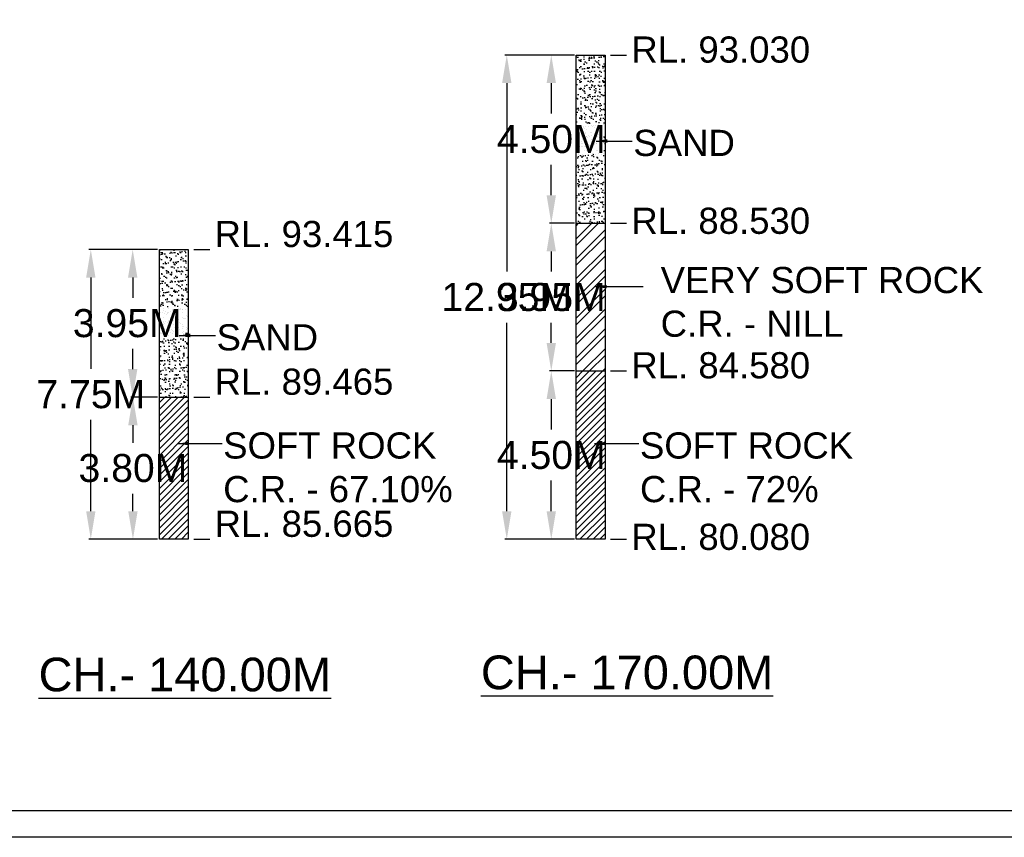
# Model space of a CAD drawing. Header units: inches. Extents: x 4599583 to 28059683, y 2538860 to 28133222499.
# Tile 63 of 89: x 5086633 to 5112979, y 28133006016 to 28133027884. Entities that reach past the tile are written whole.
import ezdxf

# ---------------------------------------------------------------- set-up
doc = ezdxf.new("R2010")
doc.units = ezdxf.units.IN
doc.header["$MEASUREMENT"] = 0
doc.linetypes.add('CENTER', pattern=[2, 1.25, -0.25, 0.25, -0.25])
for name, color, linetype in [('CENTER', 3, 'CENTER'), ('CHNGE', 31, 'Continuous'), ('DRG', 210, 'Continuous'), ('text', 7, 'Continuous')]:
    doc.layers.add(name, color=color, linetype=linetype)
doc.styles.add('ROMANS', font='arial.ttf')
doc.styles.get("Standard").update_dxf_attribs({"font": 'arial.ttf'})
doc.dimstyles.new('SANJAY', dxfattribs={"dimscale": 2.755, "dimtxt": 20000000001.9985, "dimasz": 42.0275, "dimexe": 15.388, "dimexo": 15.5775, "dimgap": 1.7375, "dimtad": 0, "dimtih": 1, "dimtoh": 1, "dimdec": 0, "dimzin": 0, "dimdsep": 46, "dimtxsty": 'Standard', "dimcen": 4000, "dimclrd": 3, "dimclre": 6, "dimclrt": 1, "dimadec": 0, "dimazin": 0, "dimtfac": 1, "dimtdec": 0, "dimtofl": 0, "dimtmove": 0, "dimatfit": 3, "dimfxl": 1, "dimtolj": 1, "dimtzin": 0, "dimarcsym": 0})
doc.dimstyles.new('Standard$0', dxfattribs={"dimtxt": 60, "dimasz": 60, "dimexe": 60, "dimexo": 60, "dimgap": 25, "dimtad": 0, "dimtih": 1, "dimtoh": 1, "dimlfac": -0.001, "dimzin": 0, "dimdsep": 46, "dimtxsty": 'ROMANS', "dimcen": 30, "dimclrd": 256, "dimclre": 256, "dimclrt": 4, "dimadec": 0, "dimazin": 0, "dimtfac": 1, "dimtix": 1, "dimtofl": 0, "dimtmove": 0, "dimatfit": 0, "dimfxl": 1, "dimtolj": 1, "dimtzin": 0, "dimlwd": -1, "dimlwe": -1, "dimarcsym": 0})
pattern_1 = [(45, (4819380.16, 28133439912.46), (-88.388348, 88.388348), [])]
pattern_2 = [(45, (4819380.16, 28133439912.46), (-265.16504, 265.16504), []), (45, (4819556.94, 28133439912.46), (-265.16504, 265.16504), [])]
pattern_3 = [(37.5, (4819380.16, 28133439912.46), (-6.299336, 192.682377), [0, -152, 0, -170, 0, -162.5]), (7.5, (4819380.16, 28133439912.46), (176.97767, 282.2146), [0, -82, 0, -137, 0, -52.5]), (327.5, (4819257.16, 28133439912.46), (311.414186, 0.565905), [0, -50, 0, -180, 0, -235]), (317.5, (4819257.16, 28133439912.46), (300.61266, 87.76756), [0, -25, 0, -118, 0, -135])]
pattern_4 = [(37.5, (4790685.17, 28133439912.46), (-6.299336, 192.682377), [0, -152, 0, -170, 0, -162.5]), (7.5, (4790685.17, 28133439912.46), (176.97767, 282.21461), [0, -82, 0, -137, 0, -52.5]), (327.5, (4790562.17, 28133439912.46), (311.414186, 0.565905), [0, -50, 0, -180, 0, -235]), (317.5, (4790562.17, 28133439912.46), (300.61266, 87.76756), [0, -25, 0, -118, 0, -135])]
pattern_5 = [(45, (4790685.17, 28133439912.46), (-88.388348, 88.388348), [])]

# ---------------------------------------------------------------- blocks, each defined once
blk = doc.blocks.new('*D44')
at = {"layer": 'Defpoints', "color": 0, "transparency": 16777216}
for p in [(5100857, 28133018488), (5101524, 28133018488), (5101524, 28133013988)]:
    blk.add_point(p, dxfattribs=at)
at = {"layer": 'DRG', "color": 4, "lineweight": -2, "transparency": 16777216}
for p, q in [((5101474, 28133018488), (5100807, 28133018488)), ((5100857, 28133017738), (5100857, 28133016921)), ((5100857, 28133014738), (5100857, 28133015555)), ((5101474, 28133013988), (5100807, 28133013988))]:
    blk.add_line(p, q, dxfattribs=at)
at = {"layer": 'DRG', "color": 4, "transparency": 16777216}
for points in [[(5100732, 28133017738), (5100982, 28133017738), (5100857, 28133018488)], [(5100732, 28133014738), (5100982, 28133014738), (5100857, 28133013988)]]:
    blk.add_solid(points, dxfattribs=at)
at = {"layer": 'DRG', "color": 6, "transparency": 16777216, "insert": (5100857, 28133016238), "char_height": 750, "attachment_point": 5, "style": 'ROMANS'}
blk.add_mtext('\\A1;4.50M', dxfattribs=at)
blk = doc.blocks.new('*D45')
at = {"layer": 'Defpoints', "color": 0, "transparency": 16777216}
for p in [(5100857, 28133022438), (5101524, 28133022438), (5101524, 28133018488)]:
    blk.add_point(p, dxfattribs=at)
at = {"layer": 'DRG', "color": 4, "lineweight": -2, "transparency": 16777216}
for p, q in [((5101474, 28133022438), (5100807, 28133022438)), ((5100857, 28133021688), (5100857, 28133021146)), ((5100857, 28133019238), (5100857, 28133019780)), ((5101474, 28133018488), (5100807, 28133018488))]:
    blk.add_line(p, q, dxfattribs=at)
at = {"layer": 'DRG', "color": 4, "transparency": 16777216}
for points in [[(5100732, 28133021688), (5100982, 28133021688), (5100857, 28133022438)], [(5100732, 28133019238), (5100982, 28133019238), (5100857, 28133018488)]]:
    blk.add_solid(points, dxfattribs=at)
at = {"layer": 'DRG', "color": 6, "transparency": 16777216, "insert": (5100857, 28133020463), "char_height": 750, "attachment_point": 5, "style": 'ROMANS'}
blk.add_mtext('\\A1;3.95M', dxfattribs=at)
blk = doc.blocks.new('*D46')
at = {"layer": 'Defpoints', "color": 0, "transparency": 16777216}
for p in [(5100857, 28133026938), (5101524, 28133026938), (5101524, 28133022438)]:
    blk.add_point(p, dxfattribs=at)
at = {"layer": 'DRG', "color": 4, "lineweight": -2, "transparency": 16777216}
for p, q in [((5101474, 28133026938), (5100807, 28133026938)), ((5100857, 28133026188), (5100857, 28133025371)), ((5100857, 28133023188), (5100857, 28133024005)), ((5101474, 28133022438), (5100807, 28133022438))]:
    blk.add_line(p, q, dxfattribs=at)
at = {"layer": 'DRG', "color": 4, "transparency": 16777216}
for points in [[(5100732, 28133026188), (5100982, 28133026188), (5100857, 28133026938)], [(5100732, 28133023188), (5100982, 28133023188), (5100857, 28133022438)]]:
    blk.add_solid(points, dxfattribs=at)
at = {"layer": 'DRG', "color": 6, "transparency": 16777216, "insert": (5100857, 28133024688), "char_height": 750, "attachment_point": 5, "style": 'ROMANS'}
blk.add_mtext('\\A1;4.50M', dxfattribs=at)
blk = doc.blocks.new('*D47')
at = {"layer": 'Defpoints', "color": 0, "transparency": 16777216}
for p in [(5099666, 28133026938), (5101524, 28133026938), (5101524, 28133013988)]:
    blk.add_point(p, dxfattribs=at)
at = {"layer": 'DRG', "color": 4, "lineweight": -2, "transparency": 16777216}
for p, q in [((5101474, 28133026938), (5099616, 28133026938)), ((5099666, 28133026188), (5099666, 28133021146)), ((5099666, 28133014738), (5099666, 28133019780)), ((5101474, 28133013988), (5099616, 28133013988))]:
    blk.add_line(p, q, dxfattribs=at)
at = {"layer": 'DRG', "color": 4, "transparency": 16777216}
for points in [[(5099541, 28133026188), (5099791, 28133026188), (5099666, 28133026938)], [(5099541, 28133014738), (5099791, 28133014738), (5099666, 28133013988)]]:
    blk.add_solid(points, dxfattribs=at)
at = {"layer": 'DRG', "color": 6, "transparency": 16777216, "insert": (5099666, 28133020463), "char_height": 750, "attachment_point": 5, "style": 'ROMANS'}
blk.add_mtext('\\A1;12.95M', dxfattribs=at)
blk = doc.blocks.new('*D48')
at = {"layer": 'Defpoints', "color": 0, "transparency": 16777216}
for p in [(5089663, 28133017788), (5090372, 28133017788), (5090372, 28133013988)]:
    blk.add_point(p, dxfattribs=at)
at = {"layer": 'DRG', "color": 4, "lineweight": -2, "transparency": 16777216}
for p, q in [((5090322, 28133017788), (5089613, 28133017788)), ((5089663, 28133017038), (5089663, 28133016571)), ((5089663, 28133014738), (5089663, 28133015205)), ((5090322, 28133013988), (5089613, 28133013988))]:
    blk.add_line(p, q, dxfattribs=at)
at = {"layer": 'DRG', "color": 4, "transparency": 16777216}
for points in [[(5089538, 28133017038), (5089788, 28133017038), (5089663, 28133017788)], [(5089538, 28133014738), (5089788, 28133014738), (5089663, 28133013988)]]:
    blk.add_solid(points, dxfattribs=at)
at = {"layer": 'DRG', "color": 6, "transparency": 16777216, "insert": (5089663, 28133015888), "char_height": 750, "attachment_point": 5, "style": 'ROMANS'}
blk.add_mtext('\\A1;3.80M', dxfattribs=at)
blk = doc.blocks.new('*D49')
at = {"layer": 'Defpoints', "color": 0, "transparency": 16777216}
for p in [(5089656, 28133021738), (5090372, 28133021738), (5090372, 28133017788)]:
    blk.add_point(p, dxfattribs=at)
at = {"layer": 'DRG', "color": 4, "lineweight": -2, "transparency": 16777216}
for p, q in [((5090322, 28133021738), (5089606, 28133021738)), ((5089656, 28133020988), (5089656, 28133020446)), ((5089656, 28133018538), (5089656, 28133019080)), ((5090322, 28133017788), (5089606, 28133017788))]:
    blk.add_line(p, q, dxfattribs=at)
at = {"layer": 'DRG', "color": 4, "transparency": 16777216}
for points in [[(5089531, 28133020988), (5089781, 28133020988), (5089656, 28133021738)], [(5089531, 28133018538), (5089781, 28133018538), (5089656, 28133017788)]]:
    blk.add_solid(points, dxfattribs=at)
at = {"layer": 'DRG', "color": 6, "transparency": 16777216, "insert": (5089656, 28133019763), "char_height": 750, "attachment_point": 5, "style": 'ROMANS'}
blk.add_mtext('\\A1;3.95M.', dxfattribs=at)
blk = doc.blocks.new('*D50')
at = {"layer": 'Defpoints', "color": 0, "transparency": 16777216}
for p in [(5088536, 28133021738), (5090372, 28133021738), (5090372, 28133013988)]:
    blk.add_point(p, dxfattribs=at)
at = {"layer": 'DRG', "color": 4, "lineweight": -2, "transparency": 16777216}
for p, q in [((5090322, 28133021738), (5088486, 28133021738)), ((5088536, 28133020988), (5088536, 28133018544)), ((5088536, 28133014738), (5088536, 28133017181)), ((5090322, 28133013988), (5088486, 28133013988))]:
    blk.add_line(p, q, dxfattribs=at)
at = {"layer": 'DRG', "color": 4, "transparency": 16777216}
for points in [[(5088411, 28133020988), (5088661, 28133020988), (5088536, 28133021738)], [(5088411, 28133014738), (5088661, 28133014738), (5088536, 28133013988)]]:
    blk.add_solid(points, dxfattribs=at)
at = {"layer": 'DRG', "color": 6, "transparency": 16777216, "insert": (5088536, 28133017863), "char_height": 750, "attachment_point": 5, "style": 'ROMANS'}
blk.add_mtext('\\A1;7.75M', dxfattribs=at)
blk = doc.blocks.new('*D134')
at = {"layer": 'Defpoints', "color": 0, "transparency": 16777216}
for p in [(5100857, 28133018488), (5101524, 28133018488), (5101524, 28133013988)]:
    blk.add_point(p, dxfattribs=at)
at = {"layer": 'DRG', "color": 4, "lineweight": -2, "transparency": 16777216}
for p, q in [((5101474, 28133018488), (5100807, 28133018488)), ((5100857, 28133017738), (5100857, 28133016921)), ((5100857, 28133014738), (5100857, 28133015555)), ((5101474, 28133013988), (5100807, 28133013988))]:
    blk.add_line(p, q, dxfattribs=at)
at = {"layer": 'DRG', "color": 4, "transparency": 16777216}
for points in [[(5100732, 28133017738), (5100982, 28133017738), (5100857, 28133018488)], [(5100732, 28133014738), (5100982, 28133014738), (5100857, 28133013988)]]:
    blk.add_solid(points, dxfattribs=at)
at = {"layer": 'DRG', "color": 6, "transparency": 16777216, "insert": (5100857, 28133016238), "char_height": 750, "attachment_point": 5, "style": 'ROMANS'}
blk.add_mtext('\\A1;4.50M', dxfattribs=at)
blk = doc.blocks.new('*D135')
at = {"layer": 'Defpoints', "color": 0, "transparency": 16777216}
for p in [(5100857, 28133022438), (5101524, 28133022438), (5101524, 28133018488)]:
    blk.add_point(p, dxfattribs=at)
at = {"layer": 'DRG', "color": 4, "lineweight": -2, "transparency": 16777216}
for p, q in [((5101474, 28133022438), (5100807, 28133022438)), ((5100857, 28133021688), (5100857, 28133021146)), ((5100857, 28133019238), (5100857, 28133019780)), ((5101474, 28133018488), (5100807, 28133018488))]:
    blk.add_line(p, q, dxfattribs=at)
at = {"layer": 'DRG', "color": 4, "transparency": 16777216}
for points in [[(5100732, 28133021688), (5100982, 28133021688), (5100857, 28133022438)], [(5100732, 28133019238), (5100982, 28133019238), (5100857, 28133018488)]]:
    blk.add_solid(points, dxfattribs=at)
at = {"layer": 'DRG', "color": 6, "transparency": 16777216, "insert": (5100857, 28133020463), "char_height": 750, "attachment_point": 5, "style": 'ROMANS'}
blk.add_mtext('\\A1;3.95M', dxfattribs=at)
blk = doc.blocks.new('*D136')
at = {"layer": 'Defpoints', "color": 0, "transparency": 16777216}
for p in [(5100857, 28133026938), (5101524, 28133026938), (5101524, 28133022438)]:
    blk.add_point(p, dxfattribs=at)
at = {"layer": 'DRG', "color": 4, "lineweight": -2, "transparency": 16777216}
for p, q in [((5101474, 28133026938), (5100807, 28133026938)), ((5100857, 28133026188), (5100857, 28133025371)), ((5100857, 28133023188), (5100857, 28133024005)), ((5101474, 28133022438), (5100807, 28133022438))]:
    blk.add_line(p, q, dxfattribs=at)
at = {"layer": 'DRG', "color": 4, "transparency": 16777216}
for points in [[(5100732, 28133026188), (5100982, 28133026188), (5100857, 28133026938)], [(5100732, 28133023188), (5100982, 28133023188), (5100857, 28133022438)]]:
    blk.add_solid(points, dxfattribs=at)
at = {"layer": 'DRG', "color": 6, "transparency": 16777216, "insert": (5100857, 28133024688), "char_height": 750, "attachment_point": 5, "style": 'ROMANS'}
blk.add_mtext('\\A1;4.50M', dxfattribs=at)
blk = doc.blocks.new('*D137')
at = {"layer": 'Defpoints', "color": 0, "transparency": 16777216}
for p in [(5099666, 28133026938), (5101524, 28133026938), (5101524, 28133013988)]:
    blk.add_point(p, dxfattribs=at)
at = {"layer": 'DRG', "color": 4, "lineweight": -2, "transparency": 16777216}
for p, q in [((5101474, 28133026938), (5099616, 28133026938)), ((5099666, 28133026188), (5099666, 28133021146)), ((5099666, 28133014738), (5099666, 28133019780)), ((5101474, 28133013988), (5099616, 28133013988))]:
    blk.add_line(p, q, dxfattribs=at)
at = {"layer": 'DRG', "color": 4, "transparency": 16777216}
for points in [[(5099541, 28133026188), (5099791, 28133026188), (5099666, 28133026938)], [(5099541, 28133014738), (5099791, 28133014738), (5099666, 28133013988)]]:
    blk.add_solid(points, dxfattribs=at)
at = {"layer": 'DRG', "color": 6, "transparency": 16777216, "insert": (5099666, 28133020463), "char_height": 750, "attachment_point": 5, "style": 'ROMANS'}
blk.add_mtext('\\A1;12.95M', dxfattribs=at)
blk = doc.blocks.new('*D138')
at = {"layer": 'Defpoints', "color": 0, "transparency": 16777216}
for p in [(5089663, 28133017788), (5090372, 28133017788), (5090372, 28133013988)]:
    blk.add_point(p, dxfattribs=at)
at = {"layer": 'DRG', "color": 4, "lineweight": -2, "transparency": 16777216}
for p, q in [((5090322, 28133017788), (5089613, 28133017788)), ((5089663, 28133017038), (5089663, 28133016571)), ((5089663, 28133014738), (5089663, 28133015205)), ((5090322, 28133013988), (5089613, 28133013988))]:
    blk.add_line(p, q, dxfattribs=at)
at = {"layer": 'DRG', "color": 4, "transparency": 16777216}
for points in [[(5089538, 28133017038), (5089788, 28133017038), (5089663, 28133017788)], [(5089538, 28133014738), (5089788, 28133014738), (5089663, 28133013988)]]:
    blk.add_solid(points, dxfattribs=at)
at = {"layer": 'DRG', "color": 6, "transparency": 16777216, "insert": (5089663, 28133015888), "char_height": 750, "attachment_point": 5, "style": 'ROMANS'}
blk.add_mtext('\\A1;3.80M', dxfattribs=at)
blk = doc.blocks.new('*D139')
at = {"layer": 'Defpoints', "color": 0, "transparency": 16777216}
for p in [(5089656, 28133021738), (5090372, 28133021738), (5090372, 28133017788)]:
    blk.add_point(p, dxfattribs=at)
at = {"layer": 'DRG', "color": 4, "lineweight": -2, "transparency": 16777216}
for p, q in [((5090322, 28133021738), (5089606, 28133021738)), ((5089656, 28133020988), (5089656, 28133020446)), ((5089656, 28133018538), (5089656, 28133019080)), ((5090322, 28133017788), (5089606, 28133017788))]:
    blk.add_line(p, q, dxfattribs=at)
at = {"layer": 'DRG', "color": 4, "transparency": 16777216}
for points in [[(5089531, 28133020988), (5089781, 28133020988), (5089656, 28133021738)], [(5089531, 28133018538), (5089781, 28133018538), (5089656, 28133017788)]]:
    blk.add_solid(points, dxfattribs=at)
at = {"layer": 'DRG', "color": 6, "transparency": 16777216, "insert": (5089656, 28133019763), "char_height": 750, "attachment_point": 5, "style": 'ROMANS'}
blk.add_mtext('\\A1;3.95M.', dxfattribs=at)
blk = doc.blocks.new('*D140')
at = {"layer": 'Defpoints', "color": 0, "transparency": 16777216}
for p in [(5088536, 28133021738), (5090372, 28133021738), (5090372, 28133013988)]:
    blk.add_point(p, dxfattribs=at)
at = {"layer": 'DRG', "color": 4, "lineweight": -2, "transparency": 16777216}
for p, q in [((5090322, 28133021738), (5088486, 28133021738)), ((5088536, 28133020988), (5088536, 28133018544)), ((5088536, 28133014738), (5088536, 28133017181)), ((5090322, 28133013988), (5088486, 28133013988))]:
    blk.add_line(p, q, dxfattribs=at)
at = {"layer": 'DRG', "color": 4, "transparency": 16777216}
for points in [[(5088411, 28133020988), (5088661, 28133020988), (5088536, 28133021738)], [(5088411, 28133014738), (5088661, 28133014738), (5088536, 28133013988)]]:
    blk.add_solid(points, dxfattribs=at)
at = {"layer": 'DRG', "color": 6, "transparency": 16777216, "insert": (5088536, 28133017863), "char_height": 750, "attachment_point": 5, "style": 'ROMANS'}
blk.add_mtext('\\A1;7.75M', dxfattribs=at)
blk = doc.blocks.new('*D179')
at = {"layer": 'Defpoints', "color": 0, "transparency": 16777216}
for p in [(5100857, 28133018488), (5101524, 28133018488), (5101524, 28133013988)]:
    blk.add_point(p, dxfattribs=at)
at = {"layer": 'DRG', "color": 4, "lineweight": -2, "transparency": 16777216}
for p, q in [((5101474, 28133018488), (5100807, 28133018488)), ((5100857, 28133017738), (5100857, 28133016921)), ((5100857, 28133014738), (5100857, 28133015555)), ((5101474, 28133013988), (5100807, 28133013988))]:
    blk.add_line(p, q, dxfattribs=at)
at = {"layer": 'DRG', "color": 4, "transparency": 16777216}
for points in [[(5100732, 28133017738), (5100982, 28133017738), (5100857, 28133018488)], [(5100732, 28133014738), (5100982, 28133014738), (5100857, 28133013988)]]:
    blk.add_solid(points, dxfattribs=at)
at = {"layer": 'DRG', "color": 6, "transparency": 16777216, "insert": (5100857, 28133016238), "char_height": 750, "attachment_point": 5, "style": 'ROMANS'}
blk.add_mtext('\\A1;4.50M', dxfattribs=at)
blk = doc.blocks.new('*D180')
at = {"layer": 'Defpoints', "color": 0, "transparency": 16777216}
for p in [(5100857, 28133022438), (5101524, 28133022438), (5101524, 28133018488)]:
    blk.add_point(p, dxfattribs=at)
at = {"layer": 'DRG', "color": 4, "lineweight": -2, "transparency": 16777216}
for p, q in [((5101474, 28133022438), (5100807, 28133022438)), ((5100857, 28133021688), (5100857, 28133021146)), ((5100857, 28133019238), (5100857, 28133019780)), ((5101474, 28133018488), (5100807, 28133018488))]:
    blk.add_line(p, q, dxfattribs=at)
at = {"layer": 'DRG', "color": 4, "transparency": 16777216}
for points in [[(5100732, 28133021688), (5100982, 28133021688), (5100857, 28133022438)], [(5100732, 28133019238), (5100982, 28133019238), (5100857, 28133018488)]]:
    blk.add_solid(points, dxfattribs=at)
at = {"layer": 'DRG', "color": 6, "transparency": 16777216, "insert": (5100857, 28133020463), "char_height": 750, "attachment_point": 5, "style": 'ROMANS'}
blk.add_mtext('\\A1;3.95M', dxfattribs=at)
blk = doc.blocks.new('*D181')
at = {"layer": 'Defpoints', "color": 0, "transparency": 16777216}
for p in [(5100857, 28133026938), (5101524, 28133026938), (5101524, 28133022438)]:
    blk.add_point(p, dxfattribs=at)
at = {"layer": 'DRG', "color": 4, "lineweight": -2, "transparency": 16777216}
for p, q in [((5101474, 28133026938), (5100807, 28133026938)), ((5100857, 28133026188), (5100857, 28133025371)), ((5100857, 28133023188), (5100857, 28133024005)), ((5101474, 28133022438), (5100807, 28133022438))]:
    blk.add_line(p, q, dxfattribs=at)
at = {"layer": 'DRG', "color": 4, "transparency": 16777216}
for points in [[(5100732, 28133026188), (5100982, 28133026188), (5100857, 28133026938)], [(5100732, 28133023188), (5100982, 28133023188), (5100857, 28133022438)]]:
    blk.add_solid(points, dxfattribs=at)
at = {"layer": 'DRG', "color": 6, "transparency": 16777216, "insert": (5100857, 28133024688), "char_height": 750, "attachment_point": 5, "style": 'ROMANS'}
blk.add_mtext('\\A1;4.50M', dxfattribs=at)
blk = doc.blocks.new('*D182')
at = {"layer": 'Defpoints', "color": 0, "transparency": 16777216}
for p in [(5099666, 28133026938), (5101524, 28133026938), (5101524, 28133013988)]:
    blk.add_point(p, dxfattribs=at)
at = {"layer": 'DRG', "color": 4, "lineweight": -2, "transparency": 16777216}
for p, q in [((5101474, 28133026938), (5099616, 28133026938)), ((5099666, 28133026188), (5099666, 28133021146)), ((5099666, 28133014738), (5099666, 28133019780)), ((5101474, 28133013988), (5099616, 28133013988))]:
    blk.add_line(p, q, dxfattribs=at)
at = {"layer": 'DRG', "color": 4, "transparency": 16777216}
for points in [[(5099541, 28133026188), (5099791, 28133026188), (5099666, 28133026938)], [(5099541, 28133014738), (5099791, 28133014738), (5099666, 28133013988)]]:
    blk.add_solid(points, dxfattribs=at)
at = {"layer": 'DRG', "color": 6, "transparency": 16777216, "insert": (5099666, 28133020463), "char_height": 750, "attachment_point": 5, "style": 'ROMANS'}
blk.add_mtext('\\A1;12.95M', dxfattribs=at)
blk = doc.blocks.new('*D183')
at = {"layer": 'Defpoints', "color": 0, "transparency": 16777216}
for p in [(5089663, 28133017788), (5090372, 28133017788), (5090372, 28133013988)]:
    blk.add_point(p, dxfattribs=at)
at = {"layer": 'DRG', "color": 4, "lineweight": -2, "transparency": 16777216}
for p, q in [((5090322, 28133017788), (5089613, 28133017788)), ((5089663, 28133017038), (5089663, 28133016571)), ((5089663, 28133014738), (5089663, 28133015205)), ((5090322, 28133013988), (5089613, 28133013988))]:
    blk.add_line(p, q, dxfattribs=at)
at = {"layer": 'DRG', "color": 4, "transparency": 16777216}
for points in [[(5089538, 28133017038), (5089788, 28133017038), (5089663, 28133017788)], [(5089538, 28133014738), (5089788, 28133014738), (5089663, 28133013988)]]:
    blk.add_solid(points, dxfattribs=at)
at = {"layer": 'DRG', "color": 6, "transparency": 16777216, "insert": (5089663, 28133015888), "char_height": 750, "attachment_point": 5, "style": 'ROMANS'}
blk.add_mtext('\\A1;3.80M', dxfattribs=at)
blk = doc.blocks.new('*D184')
at = {"layer": 'Defpoints', "color": 0, "transparency": 16777216}
for p in [(5089656, 28133021738), (5090372, 28133021738), (5090372, 28133017788)]:
    blk.add_point(p, dxfattribs=at)
at = {"layer": 'DRG', "color": 4, "lineweight": -2, "transparency": 16777216}
for p, q in [((5090322, 28133021738), (5089606, 28133021738)), ((5089656, 28133020988), (5089656, 28133020446)), ((5089656, 28133018538), (5089656, 28133019080)), ((5090322, 28133017788), (5089606, 28133017788))]:
    blk.add_line(p, q, dxfattribs=at)
at = {"layer": 'DRG', "color": 4, "transparency": 16777216}
for points in [[(5089531, 28133020988), (5089781, 28133020988), (5089656, 28133021738)], [(5089531, 28133018538), (5089781, 28133018538), (5089656, 28133017788)]]:
    blk.add_solid(points, dxfattribs=at)
at = {"layer": 'DRG', "color": 6, "transparency": 16777216, "insert": (5089656, 28133019763), "char_height": 750, "attachment_point": 5, "style": 'ROMANS'}
blk.add_mtext('\\A1;3.95M.', dxfattribs=at)
blk = doc.blocks.new('*D185')
at = {"layer": 'Defpoints', "color": 0, "transparency": 16777216}
for p in [(5088536, 28133021738), (5090372, 28133021738), (5090372, 28133013988)]:
    blk.add_point(p, dxfattribs=at)
at = {"layer": 'DRG', "color": 4, "lineweight": -2, "transparency": 16777216}
for p, q in [((5090322, 28133021738), (5088486, 28133021738)), ((5088536, 28133020988), (5088536, 28133018544)), ((5088536, 28133014738), (5088536, 28133017181)), ((5090322, 28133013988), (5088486, 28133013988))]:
    blk.add_line(p, q, dxfattribs=at)
at = {"layer": 'DRG', "color": 4, "transparency": 16777216}
for points in [[(5088411, 28133020988), (5088661, 28133020988), (5088536, 28133021738)], [(5088411, 28133014738), (5088661, 28133014738), (5088536, 28133013988)]]:
    blk.add_solid(points, dxfattribs=at)
at = {"layer": 'DRG', "color": 6, "transparency": 16777216, "insert": (5088536, 28133017863), "char_height": 750, "attachment_point": 5, "style": 'ROMANS'}
blk.add_mtext('\\A1;7.75M', dxfattribs=at)

msp = doc.modelspace()

# ---------------------------------------------------------------- hatches: boundary and pattern name
at = {"layer": 'text'}
h = msp.add_hatch(dxfattribs=at)
h.set_pattern_fill('AR-SAND', color=0, scale=100, style=0)
h.set_pattern_definition(pattern_3)
h.paths.add_polyline_path([(5102296.495, 28133026937.846), (5101524.366, 28133026937.846), (5101524.366, 28133022437.846), (5102296.495, 28133022437.846)])
h = msp.add_hatch(dxfattribs=at)
h.set_pattern_fill('AR-SAND', color=0, scale=100, style=0)
h.set_pattern_definition(pattern_3)
h.paths.add_polyline_path([(5102296.495, 28133026937.846), (5101524.366, 28133026937.846), (5101524.366, 28133022437.846), (5102296.495, 28133022437.846)])
h = msp.add_hatch(dxfattribs=at)
h.set_pattern_fill('AR-SAND', color=0, scale=100, style=0)
h.set_pattern_definition(pattern_3)
h.paths.add_polyline_path([(5102296.495, 28133026937.846), (5101524.366, 28133026937.846), (5101524.366, 28133022437.846), (5102296.495, 28133022437.846)])
h = msp.add_hatch(dxfattribs=at)
h.set_pattern_fill('ANSI32', color=0, scale=1000, style=0)
h.set_pattern_definition(pattern_2)
h.paths.add_polyline_path([(5101524.366, 28133018487.846), (5102296.495, 28133018487.846), (5102296.495, 28133022437.846), (5101524.366, 28133022437.846)])
h = msp.add_hatch(dxfattribs=at)
h.set_pattern_fill('ANSI32', color=0, scale=1000, style=0)
h.set_pattern_definition(pattern_2)
h.paths.add_polyline_path([(5101524.366, 28133018487.846), (5102296.495, 28133018487.846), (5102296.495, 28133022437.846), (5101524.366, 28133022437.846)])
h = msp.add_hatch(dxfattribs=at)
h.set_pattern_fill('ANSI32', color=0, scale=1000, style=0)
h.set_pattern_definition(pattern_2)
h.paths.add_polyline_path([(5101524.366, 28133018487.846), (5102296.495, 28133018487.846), (5102296.495, 28133022437.846), (5101524.366, 28133022437.846)])
h = msp.add_hatch(dxfattribs=at)
h.set_pattern_fill('AR-SAND', color=0, scale=100, style=0)
h.set_pattern_definition(pattern_4)
h.paths.add_polyline_path([(5091144.324, 28133021737.846), (5090372.195, 28133021737.846), (5090372.195, 28133017787.846), (5091144.324, 28133017787.846)])
h = msp.add_hatch(dxfattribs=at)
h.set_pattern_fill('AR-SAND', color=0, scale=100, style=0)
h.set_pattern_definition(pattern_4)
h.paths.add_polyline_path([(5091144.324, 28133021737.846), (5090372.195, 28133021737.846), (5090372.195, 28133017787.846), (5091144.324, 28133017787.846)])
h = msp.add_hatch(dxfattribs=at)
h.set_pattern_fill('AR-SAND', color=0, scale=100, style=0)
h.set_pattern_definition(pattern_4)
h.paths.add_polyline_path([(5091144.324, 28133021737.846), (5090372.195, 28133021737.846), (5090372.195, 28133017787.846), (5091144.324, 28133017787.846)])
h = msp.add_hatch(dxfattribs=at)
h.set_pattern_fill('ANSI31', color=0, scale=1000, style=0)
h.set_pattern_definition(pattern_1)
h.paths.add_polyline_path([(5102296.495, 28133018487.846), (5101524.366, 28133018487.846), (5101524.366, 28133013987.846), (5102296.495, 28133013987.846)])
h = msp.add_hatch(dxfattribs=at)
h.set_pattern_fill('ANSI31', color=0, scale=1000, style=0)
h.set_pattern_definition(pattern_1)
h.paths.add_polyline_path([(5102296.495, 28133018487.846), (5101524.366, 28133018487.846), (5101524.366, 28133013987.846), (5102296.495, 28133013987.846)])
h = msp.add_hatch(dxfattribs=at)
h.set_pattern_fill('ANSI31', color=0, scale=1000, style=0)
h.set_pattern_definition(pattern_1)
h.paths.add_polyline_path([(5102296.495, 28133018487.846), (5101524.366, 28133018487.846), (5101524.366, 28133013987.846), (5102296.495, 28133013987.846)])
h = msp.add_hatch(dxfattribs=at)
h.set_pattern_fill('ANSI31', color=0, scale=1000, style=0)
h.set_pattern_definition(pattern_5)
h.paths.add_polyline_path([(5091144.324, 28133017787.846), (5090372.195, 28133017787.846), (5090372.195, 28133013987.846), (5091144.324, 28133013987.846)])
h = msp.add_hatch(dxfattribs=at)
h.set_pattern_fill('ANSI31', color=0, scale=1000, style=0)
h.set_pattern_definition(pattern_5)
h.paths.add_polyline_path([(5091144.324, 28133017787.846), (5090372.195, 28133017787.846), (5090372.195, 28133013987.846), (5091144.324, 28133013987.846)])
h = msp.add_hatch(dxfattribs=at)
h.set_pattern_fill('ANSI31', color=0, scale=1000, style=0)
h.set_pattern_definition(pattern_5)
h.paths.add_polyline_path([(5091144.324, 28133017787.846), (5090372.195, 28133017787.846), (5090372.195, 28133013987.846), (5091144.324, 28133013987.846)])

# ---------------------------------------------------------------- linework, layer by layer
at = {"layer": 'CENTER', "color": 0, "linetype": 'Continuous'}
msp.add_lwpolyline([(4858424.256, 28133213744.234), (5176630.692, 28133213744.234), (5176630.692, 28133006016.324), (4858424.256, 28133006016.324)], close=True, dxfattribs=at)
msp.add_lwpolyline([(4858424.256, 28133213744.234), (5176630.692, 28133213744.234), (5176630.692, 28133006016.324), (4858424.256, 28133006016.324)], close=True, dxfattribs=at)
msp.add_lwpolyline([(4858424.256, 28133213744.234), (5176630.692, 28133213744.234), (5176630.692, 28133006016.324), (4858424.256, 28133006016.324)], close=True, dxfattribs=at)
at = {"layer": 'CHNGE', "color": 50}
msp.add_lwpolyline([(4859134.88, 28133213033.61), (5175920.068, 28133213033.61), (5175920.068, 28133006726.948), (4859134.88, 28133006726.948)], close=True, dxfattribs=at)
msp.add_lwpolyline([(4859134.88, 28133213033.61), (5175920.068, 28133213033.61), (5175920.068, 28133006726.948), (4859134.88, 28133006726.948)], close=True, dxfattribs=at)
msp.add_lwpolyline([(4859134.88, 28133213033.61), (5175920.068, 28133213033.61), (5175920.068, 28133006726.948), (4859134.88, 28133006726.948)], close=True, dxfattribs=at)
at = {"layer": 'text', "color": 0}
for points in [[(5101524.366, 28133026937.846), (5102296.495, 28133026937.846), (5102296.495, 28133013987.846), (5101524.366, 28133013987.846)], [(5101524.366, 28133026937.846), (5102296.495, 28133026937.846), (5102296.495, 28133013987.846), (5101524.366, 28133013987.846)], [(5101524.366, 28133026937.846), (5102296.495, 28133026937.846), (5102296.495, 28133013987.846), (5101524.366, 28133013987.846)], [(5090372.195, 28133021737.846), (5091144.324, 28133021737.846), (5091144.324, 28133013987.846), (5090372.195, 28133013987.846)], [(5090372.195, 28133021737.846), (5091144.324, 28133021737.846), (5091144.324, 28133013987.846), (5090372.195, 28133013987.846)], [(5090372.195, 28133021737.846), (5091144.324, 28133021737.846), (5091144.324, 28133013987.846), (5090372.195, 28133013987.846)]]:
    msp.add_lwpolyline(points, close=True, dxfattribs=at)
for points in [[(5102443.113, 28133026937.846), (5102870.018, 28133026937.846)], [(5102443.113, 28133026937.846), (5102870.018, 28133026937.846)], [(5102443.113, 28133026937.846), (5102870.018, 28133026937.846)], [(5101524.366, 28133022437.846), (5102296.495, 28133022437.846)], [(5101524.366, 28133022437.846), (5102296.495, 28133022437.846)], [(5101524.366, 28133022437.846), (5102296.495, 28133022437.846)], [(5102443.113, 28133022437.846), (5102870.018, 28133022437.846)], [(5102443.113, 28133022437.846), (5102870.018, 28133022437.846)], [(5102443.113, 28133022437.846), (5102870.018, 28133022437.846)], [(5091290.941, 28133021737.846), (5091717.846, 28133021737.846)], [(5091290.941, 28133021737.846), (5091717.846, 28133021737.846)], [(5091290.941, 28133021737.846), (5091717.846, 28133021737.846)], [(5101524.366, 28133018487.846), (5102296.495, 28133018487.846)], [(5101524.366, 28133018487.846), (5102296.495, 28133018487.846)], [(5101524.366, 28133018487.846), (5102296.495, 28133018487.846)], [(5102443.113, 28133018487.846), (5102870.018, 28133018487.846)], [(5102443.113, 28133018487.846), (5102870.018, 28133018487.846)], [(5102443.113, 28133018487.846), (5102870.018, 28133018487.846)], [(5090372.195, 28133017787.846), (5091144.324, 28133017787.846)], [(5090372.195, 28133017787.846), (5091144.324, 28133017787.846)], [(5090372.195, 28133017787.846), (5091144.324, 28133017787.846)], [(5091290.941, 28133017787.846), (5091717.846, 28133017787.846)], [(5091290.941, 28133017787.846), (5091717.846, 28133017787.846)], [(5091290.941, 28133017787.846), (5091717.846, 28133017787.846)], [(5091290.941, 28133013987.846), (5091717.846, 28133013987.846)], [(5091290.941, 28133013987.846), (5091717.846, 28133013987.846)], [(5091290.941, 28133013987.846), (5091717.846, 28133013987.846)], [(5102443.113, 28133013987.846), (5102870.018, 28133013987.846)], [(5102443.113, 28133013987.846), (5102870.018, 28133013987.846)], [(5102443.113, 28133013987.846), (5102870.018, 28133013987.846)]]:
    msp.add_lwpolyline(points, dxfattribs=at)

# ---------------------------------------------------------------- texts
at = {"layer": 'text', "color": 50, "char_height": 700, "attachment_point": 1, "style": 'ROMANS'}
for s, insert, width in [('RL. 93.030', (5102999.646, 28133027435.076), 7312.62692), ('RL. 93.030', (5102999.646, 28133027435.076), 7312.62692), ('RL. 93.030', (5102999.646, 28133027435.076), 7312.62692), ('SAND', (5103052.966, 28133024938.718), 7312.62692), ('SAND', (5103052.966, 28133024938.718), 7312.62692), ('SAND', (5103052.966, 28133024938.718), 7312.62692), ('RL. 88.530', (5102999.646, 28133022855.576), 7312.62692), ('RL. 88.530', (5102999.646, 28133022855.576), 7312.62692), ('RL. 88.530', (5102999.646, 28133022855.576), 7312.62692), ('RL. 93.415', (5091847.474, 28133022502.076), 7312.62692), ('RL. 93.415', (5091847.474, 28133022502.076), 7312.62692), ('RL. 93.415', (5091847.474, 28133022502.076), 7312.62692), ('VERY SOFT ROCK\\PC.R. - NILL', (5103783.044, 28133021270.14), 9037.74261), ('VERY SOFT ROCK\\PC.R. - NILL', (5103783.044, 28133021270.14), 9037.74261), ('VERY SOFT ROCK\\PC.R. - NILL', (5103783.044, 28133021270.14), 9037.74261), ('SAND', (5091900.794, 28133019738.718), 7312.62692), ('SAND', (5091900.794, 28133019738.718), 7312.62692), ('SAND', (5091900.794, 28133019738.718), 7312.62692), ('RL. 84.580', (5102999.646, 28133018991.076), 7312.62692), ('RL. 84.580', (5102999.646, 28133018991.076), 7312.62692), ('RL. 84.580', (5102999.646, 28133018991.076), 7312.62692), ('RL. 89.465', (5091847.474, 28133018552.076), 7312.62692), ('RL. 89.465', (5091847.474, 28133018552.076), 7312.62692), ('RL. 89.465', (5091847.474, 28133018552.076), 7312.62692), ('SOFT ROCK\\PC.R. - 67.10%', (5092077.547, 28133016846.074), 7312.62692), ('SOFT ROCK\\PC.R. - 67.10%', (5092077.547, 28133016846.074), 7312.62692), ('SOFT ROCK\\PC.R. - 67.10%', (5092077.547, 28133016846.074), 7312.62692), ('SOFT ROCK\\PC.R. - 72%', (5103229.718, 28133016846.074), 7746.06802), ('SOFT ROCK\\PC.R. - 72%', (5103229.718, 28133016846.074), 7746.06802), ('SOFT ROCK\\PC.R. - 72%', (5103229.718, 28133016846.074), 7746.06802), ('RL. 85.665', (5091847.474, 28133014752.076), 7312.62692), ('RL. 85.665', (5091847.474, 28133014752.076), 7312.62692), ('RL. 85.665', (5091847.474, 28133014752.076), 7312.62692), ('RL. 80.080', (5102999.646, 28133014402.076), 7312.62692), ('RL. 80.080', (5102999.646, 28133014402.076), 7312.62692), ('RL. 80.080', (5102999.646, 28133014402.076), 7312.62692)]:
    msp.add_mtext(s, dxfattribs=dict(at, insert=insert, width=width))
at = {"layer": 'text', "color": 6, "char_height": 900, "attachment_point": 1, "style": 'ROMANS'}
for s, insert in [('\\pxqc;{\\LCH.- 140.00M }', (5085572.896, 28133010820.535)), ('\\pxqc;{\\LCH.- 140.00M }', (5085572.896, 28133010820.535)), ('\\pxqc;{\\LCH.- 140.00M }', (5085572.896, 28133010820.535)), ('\\pxqc;{\\LCH.- 170.00M}', (5097407.828, 28133010877.368)), ('\\pxqc;{\\LCH.- 170.00M}', (5097407.828, 28133010877.368)), ('\\pxqc;{\\LCH.- 170.00M}', (5097407.828, 28133010877.368))]:
    msp.add_mtext_dynamic_manual_height_columns(s, width=10955.96493, gutter_width=3000, heights=[0], dxfattribs=dict(at, insert=insert))

# ---------------------------------------------------------------- dimensions: what is measured, and where the dimension line sits
at = {"layer": 'DRG'}
for base, p1, p2, text, picture, middle in [((5099665.947, 28133026937.846), (5101524.366, 28133013987.846), (5101524.366, 28133026937.846), '12.95M', '*D47', (5099665.947, 28133020462.846)), ((5099665.947, 28133026937.846), (5101524.366, 28133013987.846), (5101524.366, 28133026937.846), '12.95M', '*D137', (5099665.947, 28133020462.846)), ((5099665.947, 28133026937.846), (5101524.366, 28133013987.846), (5101524.366, 28133026937.846), '12.95M', '*D182', (5099665.947, 28133020462.846)), ((5100856.792, 28133026937.846), (5101524.366, 28133022437.846), (5101524.366, 28133026937.846), '4.50M', '*D46', (5100856.792, 28133024687.846)), ((5100856.792, 28133026937.846), (5101524.366, 28133022437.846), (5101524.366, 28133026937.846), '4.50M', '*D136', (5100856.792, 28133024687.846)), ((5100856.792, 28133026937.846), (5101524.366, 28133022437.846), (5101524.366, 28133026937.846), '4.50M', '*D181', (5100856.792, 28133024687.846)), ((5100856.792, 28133022437.846), (5101524.366, 28133018487.846), (5101524.366, 28133022437.846), '3.95M', '*D45', (5100856.792, 28133020462.846)), ((5100856.792, 28133022437.846), (5101524.366, 28133018487.846), (5101524.366, 28133022437.846), '3.95M', '*D135', (5100856.792, 28133020462.846)), ((5100856.792, 28133022437.846), (5101524.366, 28133018487.846), (5101524.366, 28133022437.846), '3.95M', '*D180', (5100856.792, 28133020462.846)), ((5088536.173, 28133021737.846), (5090372.195, 28133013987.846), (5090372.195, 28133021737.846), '7.75M', '*D50', (5088536.173, 28133017862.846)), ((5088536.173, 28133021737.846), (5090372.195, 28133013987.846), (5090372.195, 28133021737.846), '7.75M', '*D140', (5088536.173, 28133017862.846)), ((5088536.173, 28133021737.846), (5090372.195, 28133013987.846), (5090372.195, 28133021737.846), '7.75M', '*D185', (5088536.173, 28133017862.846)), ((5089656.458, 28133021737.846), (5090372.195, 28133017787.846), (5090372.195, 28133021737.846), '3.95M.', '*D49', (5089656.458, 28133019762.846)), ((5089656.458, 28133021737.846), (5090372.195, 28133017787.846), (5090372.195, 28133021737.846), '3.95M.', '*D139', (5089656.458, 28133019762.846)), ((5089656.458, 28133021737.846), (5090372.195, 28133017787.846), (5090372.195, 28133021737.846), '3.95M.', '*D184', (5089656.458, 28133019762.846)), ((5100856.792, 28133018487.846), (5101524.366, 28133013987.846), (5101524.366, 28133018487.846), '4.50M', '*D44', (5100856.792, 28133016237.846)), ((5100856.792, 28133018487.846), (5101524.366, 28133013987.846), (5101524.366, 28133018487.846), '4.50M', '*D134', (5100856.792, 28133016237.846)), ((5100856.792, 28133018487.846), (5101524.366, 28133013987.846), (5101524.366, 28133018487.846), '4.50M', '*D179', (5100856.792, 28133016237.846))]:
    dim = msp.add_linear_dim(base=base, p1=p1, p2=p2, angle=90, text=text, dimstyle='Standard$0', override={"dimscale": 1, "dimtxt": 750, "dimasz": 750, "dimexe": 50, "dimexo": 50, "dimgap": 300, "dimtoh": 0, "dimtxsty": 'ROMANS', "dimsah": 1, "dimcen": 0.09, "dimdle": 0, "dimclrd": 4, "dimclre": 4, "dimclrt": 6, "dimtm": 0, "dimlwd": 65534, "dimlwe": 65534}, dxfattribs=at)
    dim.commit()
    dim.dimension.update_dxf_attribs({"geometry": picture, "text_midpoint": middle})
for picture in ['*D48', '*D138', '*D183']:
    dim = msp.add_linear_dim(base=(5089663.31, 28133017787.846), p1=(5090372.195, 28133013987.846), p2=(5090372.195, 28133017787.846), angle=90, text='3.80M', dimstyle='Standard$0', override={"dimscale": 1, "dimtxt": 750, "dimasz": 750, "dimexe": 50, "dimexo": 50, "dimgap": 300, "dimtoh": 0, "dimtxsty": 'ROMANS', "dimsah": 1, "dimcen": 0.09, "dimdle": 0, "dimclrd": 4, "dimclre": 4, "dimclrt": 6, "dimtm": 0, "dimlwd": 65534, "dimlwe": 65534}, dxfattribs=at)
    dim.commit()
    dim.dimension.update_dxf_attribs({"geometry": picture, "text_midpoint": (5089663.31, 28133015887.846), "dimtype": 160})

# ---------------------------------------------------------------- leaders
at = {"layer": 'text', "color": 0, "annotation_type": 0, "has_hookline": 1, "hookline_direction": 0}
for points, text_width in [([(5102053.44, 28133024638.718), (5103022.966, 28133024638.718)], 2620.941), ([(5102053.44, 28133024638.718), (5103022.966, 28133024638.718)], 2620.941), ([(5102053.44, 28133024638.718), (5103022.966, 28133024638.718)], 2620.941), ([(5090901.269, 28133019438.718), (5091870.794, 28133019438.718)], 2620.941), ([(5090901.269, 28133019438.718), (5091870.794, 28133019438.718)], 2620.941), ([(5090901.269, 28133019438.718), (5091870.794, 28133019438.718)], 2620.941), ([(5090865.349, 28133016546.074), (5092047.547, 28133016546.074)], 6032.606), ([(5090865.349, 28133016546.074), (5092047.547, 28133016546.074)], 6032.606), ([(5090865.349, 28133016546.074), (5092047.547, 28133016546.074)], 6032.606), ([(5102017.521, 28133016546.074), (5103199.718, 28133016546.074)], 5658.731), ([(5102017.521, 28133016546.074), (5103199.718, 28133016546.074)], 5658.731), ([(5102017.521, 28133016546.074), (5103199.718, 28133016546.074)], 5658.731)]:
    msp.add_leader(points, dimstyle='SANJAY', override={"dimscale": 1, "dimtxt": 400, "dimasz": 300, "dimexe": 200, "dimexo": 200, "dimgap": 30, "dimtih": 0, "dimtoh": 0, "dimlfac": 0.5, "dimcen": -1000, "dimclre": 0, "dimclrt": 7}, dxfattribs=dict(at, text_width=text_width))
at = {"layer": 'text', "color": 0}
msp.add_leader([(5102037.482, 28133020743.415), (5103314.505, 28133020743.415)], dimstyle='SANJAY', override={"dimscale": 1, "dimtxt": 400, "dimasz": 300, "dimexe": 200, "dimexo": 200, "dimgap": 30, "dimtih": 0, "dimtoh": 0, "dimlfac": 0.5, "dimcen": -1000, "dimclre": 0, "dimclrt": 7}, dxfattribs=at)
msp.add_leader([(5102037.482, 28133020743.415), (5103314.505, 28133020743.415)], dimstyle='SANJAY', override={"dimscale": 1, "dimtxt": 400, "dimasz": 300, "dimexe": 200, "dimexo": 200, "dimgap": 30, "dimtih": 0, "dimtoh": 0, "dimlfac": 0.5, "dimcen": -1000, "dimclre": 0, "dimclrt": 7}, dxfattribs=at)
msp.add_leader([(5102037.482, 28133020743.415), (5103314.505, 28133020743.415)], dimstyle='SANJAY', override={"dimscale": 1, "dimtxt": 400, "dimasz": 300, "dimexe": 200, "dimexo": 200, "dimgap": 30, "dimtih": 0, "dimtoh": 0, "dimlfac": 0.5, "dimcen": -1000, "dimclre": 0, "dimclrt": 7}, dxfattribs=at)

doc.saveas('drawing.dxf')
